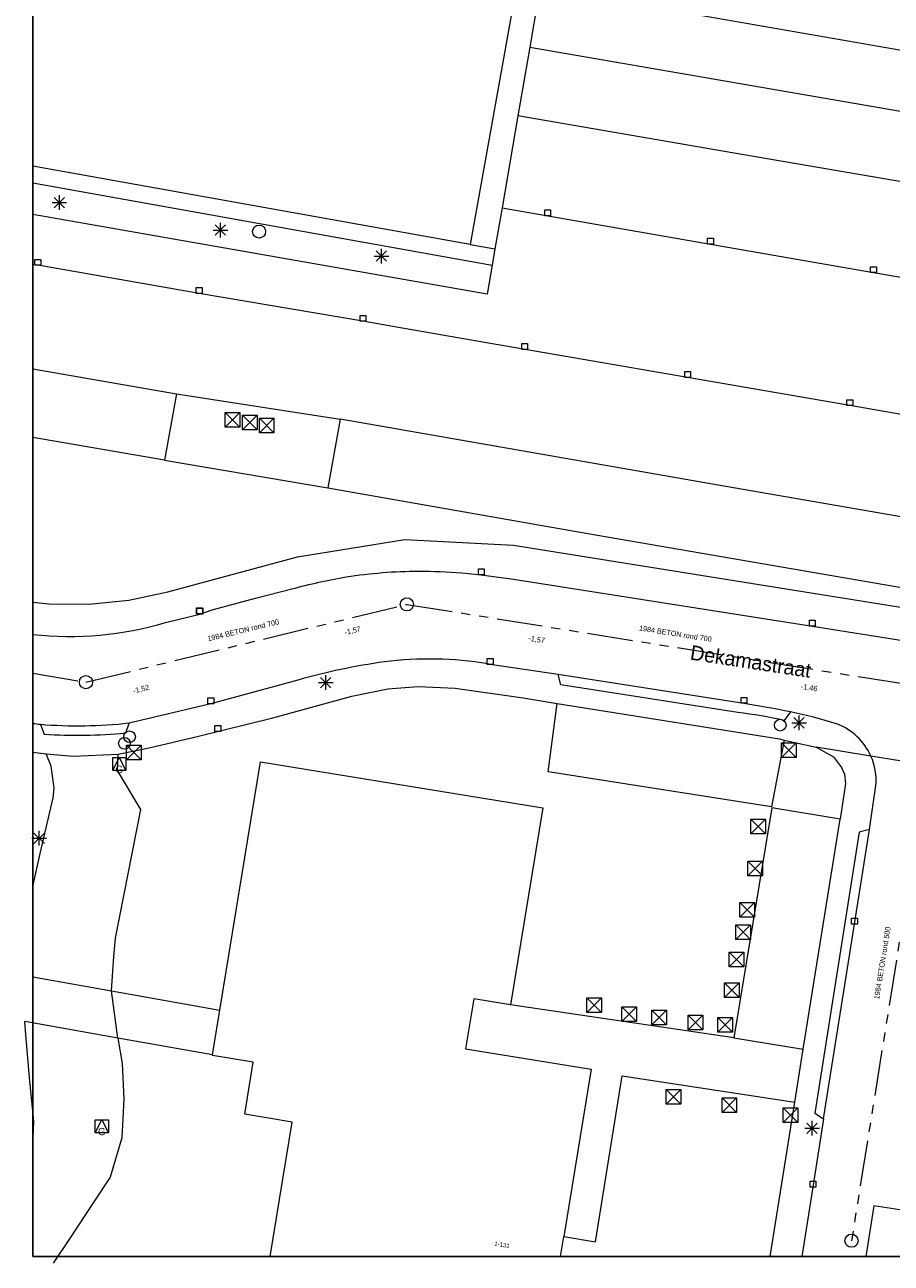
# Model space of a CAD drawing. Header units: millimetres. Extents: x 812 to 183790, y 13 to 580968.
# Tile 2 of 256: x 182314 to 182373, y 580301 to 580385. Entities that reach past the tile are written whole.
import ezdxf

# ---------------------------------------------------------------- set-up
doc = ezdxf.new("R2010")
doc.units = ezdxf.units.MM
doc.header["$LTSCALE"] = 5
doc.linetypes.add('DGN3', pattern=[672.0006, 448.0004, -224.0002])
doc.linetypes.add('PHANTOM2', pattern=[1.25, 0.625, -0.125, 0.125, -0.125, 0.125, -0.125])
for name, color, linetype, lineweight in [('000 BOB begin', 252, 'Continuous', 13), ('000 BOB eind', 252, 'Continuous', 13), ('000 Specificaties_S', 252, 'Continuous', 13), ('046 GEMENGD STELSEL', 252, 'PHANTOM2', 0), ('afsluitpaal', 252, 'Continuous', 9), ('beheer openbare ruimte wegbeheer', 252, 'Continuous', 9), ('brandkraan -put', 252, 'Continuous', 9), ('gasput', 252, 'Continuous', 9), ('gebouw op maaiveld onder overbouw', 252, 'Continuous', 9), ('hoofdgebouw', 252, 'Continuous', 9), ('huisnummerreeks BGT', 252, 'Continuous', 9), ('inspectie- rioolput', 252, 'Continuous', 9), ('kant verharding', 252, 'Continuous', 9), ('kolk', 252, 'Continuous', 9), ('lichtmast', 252, 'Continuous', 9), ('openbaar ruimte label', 252, 'Continuous', 9), ('overbouw', 252, 'Continuous', 9), ('sluitlijn', 252, 'DGN3', 9), ('waterleidingput', 252, 'Continuous', 9)]:
    doc.layers.add(name, color=color, linetype=linetype, lineweight=lineweight)
doc.styles.add('Arial Narrow', font='Arial Narrow.shx')
doc.styles.add('Styledgn000', font='dgn000.shx')

# ---------------------------------------------------------------- blocks, each defined once
blk = doc.blocks.new('SKOLK12')
at = {"layer": 'kolk', "color": 251, "linetype": 'Continuous', "lineweight": 0, "true_color": 0x696969, "flags": 128}
blk.add_lwpolyline([(-0.2, 0.4), (0.2, 0.4), (0.2, 0), (-0.2, 0), (-0.2, 0.4)], dxfattribs=at)
blk = doc.blocks.new('SKOLK83')
at = {"layer": 'kolk', "color": 251, "linetype": 'Continuous', "lineweight": 0, "true_color": 0x696969, "flags": 128}
blk.add_lwpolyline([(-0.2, 0.4), (0.2, 0.4), (0.2, 0), (-0.2, 0), (-0.2, 0.4)], dxfattribs=at)
blk = doc.blocks.new('RIOOLP31')
at = {"layer": 'inspectie- rioolput', "color": 251, "linetype": 'Continuous', "lineweight": 0, "true_color": 0x696969}
blk.add_circle((0, 0), 0.9, dxfattribs=at)
blk = doc.blocks.new('LANTP32')
at = {"layer": 'lichtmast', "color": 251, "linetype": 'Continuous', "lineweight": 0, "true_color": 0x696969}
for p, q in [((-0.5, 0), (0.5, 0.001)), ((0.354, -0.354), (-0.354, 0.354)), ((-0.354, -0.354), (0.354, 0.354)), ((0, -0.5), (0, 0.5))]:
    blk.add_line(p, q, dxfattribs=at)
blk = doc.blocks.new('SKOLK197')
at = {"layer": 'kolk', "color": 251, "linetype": 'Continuous', "lineweight": 0, "true_color": 0x696969, "flags": 128}
blk.add_lwpolyline([(-0.2, 0.4), (0.2, 0.4), (0.2, 0), (-0.2, 0), (-0.2, 0.4)], dxfattribs=at)
blk = doc.blocks.new('HINDER51')
at = {"layer": 'afsluitpaal', "color": 251, "linetype": 'Continuous', "lineweight": 0, "true_color": 0x696969}
for p, q in [((-0.5, 0.5), (0.5, -0.5)), ((0.5, 0.5), (-0.5, -0.5))]:
    blk.add_line(p, q, dxfattribs=at)
at = {"layer": 'afsluitpaal', "color": 251, "linetype": 'Continuous', "lineweight": 0, "true_color": 0x696969, "flags": 128}
blk.add_lwpolyline([(-0.5, 0.5), (0.5, 0.5), (0.5, -0.5), (-0.5, -0.5), (-0.5, 0.5)], dxfattribs=at)
blk = doc.blocks.new('SKOLK252')
at = {"layer": 'kolk', "color": 251, "linetype": 'Continuous', "lineweight": 0, "true_color": 0x696969, "flags": 128}
blk.add_lwpolyline([(-0.2, 0.4), (0.2, 0.4), (0.2, 0), (-0.2, 0), (-0.2, 0.4)], dxfattribs=at)
blk = doc.blocks.new('SKOLK326')
at = {"layer": 'kolk', "color": 251, "linetype": 'Continuous', "lineweight": 0, "true_color": 0x696969, "flags": 128}
blk.add_lwpolyline([(-0.2, 0.4), (0.2, 0.4), (0.2, 0), (-0.2, 0), (-0.2, 0.4)], dxfattribs=at)
blk = doc.blocks.new('LANTP137')
at = {"layer": 'lichtmast', "color": 251, "linetype": 'Continuous', "lineweight": 0, "true_color": 0x696969}
for p, q in [((-0.5, 0), (0.5, 0.001)), ((0.354, -0.354), (-0.354, 0.354)), ((-0.354, -0.354), (0.354, 0.354)), ((0, -0.5), (0, 0.5))]:
    blk.add_line(p, q, dxfattribs=at)
blk = doc.blocks.new('RIOOLP149')
at = {"layer": 'inspectie- rioolput', "color": 251, "linetype": 'Continuous', "lineweight": 0, "true_color": 0x696969}
blk.add_circle((0, 0), 0.9, dxfattribs=at)
blk = doc.blocks.new('HINDER119')
at = {"layer": 'afsluitpaal', "color": 251, "linetype": 'Continuous', "lineweight": 0, "true_color": 0x696969}
for p, q in [((-0.5, 0.5), (0.5, -0.5)), ((0.5, 0.5), (-0.5, -0.5))]:
    blk.add_line(p, q, dxfattribs=at)
at = {"layer": 'afsluitpaal', "color": 251, "linetype": 'Continuous', "lineweight": 0, "true_color": 0x696969, "flags": 128}
blk.add_lwpolyline([(-0.5, 0.5), (0.5, 0.5), (0.5, -0.5), (-0.5, -0.5), (-0.5, 0.5)], dxfattribs=at)
blk = doc.blocks.new('SKOLK480')
at = {"layer": 'kolk', "color": 251, "linetype": 'Continuous', "lineweight": 0, "true_color": 0x696969, "flags": 128}
blk.add_lwpolyline([(-0.2, 0.4), (0.2, 0.4), (0.2, 0), (-0.2, 0), (-0.2, 0.4)], dxfattribs=at)
blk = doc.blocks.new('SKOLK548')
at = {"layer": 'kolk', "color": 251, "linetype": 'Continuous', "lineweight": 0, "true_color": 0x696969, "flags": 128}
blk.add_lwpolyline([(-0.2, 0.4), (0.2, 0.4), (0.2, 0), (-0.2, 0), (-0.2, 0.4)], dxfattribs=at)
blk = doc.blocks.new('SKOLK561')
at = {"layer": 'kolk', "color": 251, "linetype": 'Continuous', "lineweight": 0, "true_color": 0x696969, "flags": 128}
blk.add_lwpolyline([(-0.2, 0.4), (0.2, 0.4), (0.2, 0), (-0.2, 0), (-0.2, 0.4)], dxfattribs=at)
blk = doc.blocks.new('SKOLK572')
at = {"layer": 'kolk', "color": 251, "linetype": 'Continuous', "lineweight": 0, "true_color": 0x696969, "flags": 128}
blk.add_lwpolyline([(-0.2, 0.4), (0.2, 0.4), (0.2, 0), (-0.2, 0), (-0.2, 0.4)], dxfattribs=at)
blk = doc.blocks.new('SKOLK617')
at = {"layer": 'kolk', "color": 251, "linetype": 'Continuous', "lineweight": 0, "true_color": 0x696969, "flags": 128}
blk.add_lwpolyline([(-0.2, 0.4), (0.2, 0.4), (0.2, 0), (-0.2, 0), (-0.2, 0.4)], dxfattribs=at)
blk = doc.blocks.new('HINDER172')
at = {"layer": 'afsluitpaal', "color": 251, "linetype": 'Continuous', "lineweight": 0, "true_color": 0x696969}
for p, q in [((-0.5, 0.5), (0.5, -0.5)), ((0.5, 0.5), (-0.5, -0.5))]:
    blk.add_line(p, q, dxfattribs=at)
at = {"layer": 'afsluitpaal', "color": 251, "linetype": 'Continuous', "lineweight": 0, "true_color": 0x696969, "flags": 128}
blk.add_lwpolyline([(-0.5, 0.5), (0.5, 0.5), (0.5, -0.5), (-0.5, -0.5), (-0.5, 0.5)], dxfattribs=at)
blk = doc.blocks.new('HINDER173')
at = {"layer": 'afsluitpaal', "color": 251, "linetype": 'Continuous', "lineweight": 0, "true_color": 0x696969}
for p, q in [((-0.5, 0.5), (0.5, -0.5)), ((0.5, 0.5), (-0.5, -0.5))]:
    blk.add_line(p, q, dxfattribs=at)
at = {"layer": 'afsluitpaal', "color": 251, "linetype": 'Continuous', "lineweight": 0, "true_color": 0x696969, "flags": 128}
blk.add_lwpolyline([(-0.5, 0.5), (0.5, 0.5), (0.5, -0.5), (-0.5, -0.5), (-0.5, 0.5)], dxfattribs=at)
blk = doc.blocks.new('RIOOLP266')
at = {"layer": 'inspectie- rioolput', "color": 251, "linetype": 'Continuous', "lineweight": 0, "true_color": 0x696969}
blk.add_circle((0, 0), 0.9, dxfattribs=at)
blk = doc.blocks.new('SKOLK720')
at = {"layer": 'kolk', "color": 251, "linetype": 'Continuous', "lineweight": 0, "true_color": 0x696969, "flags": 128}
blk.add_lwpolyline([(-0.2, 0.4), (0.2, 0.4), (0.2, 0), (-0.2, 0), (-0.2, 0.4)], dxfattribs=at)
blk = doc.blocks.new('SKOLK730')
at = {"layer": 'kolk', "color": 251, "linetype": 'Continuous', "lineweight": 0, "true_color": 0x696969, "flags": 128}
blk.add_lwpolyline([(-0.2, 0.4), (0.2, 0.4), (0.2, 0), (-0.2, 0), (-0.2, 0.4)], dxfattribs=at)
blk = doc.blocks.new('HINDER185')
at = {"layer": 'afsluitpaal', "color": 251, "linetype": 'Continuous', "lineweight": 0, "true_color": 0x696969}
for p, q in [((-0.5, 0.5), (0.5, -0.5)), ((0.5, 0.5), (-0.5, -0.5))]:
    blk.add_line(p, q, dxfattribs=at)
at = {"layer": 'afsluitpaal', "color": 251, "linetype": 'Continuous', "lineweight": 0, "true_color": 0x696969, "flags": 128}
blk.add_lwpolyline([(-0.5, 0.5), (0.5, 0.5), (0.5, -0.5), (-0.5, -0.5), (-0.5, 0.5)], dxfattribs=at)
blk = doc.blocks.new('LANTP348')
at = {"layer": 'lichtmast', "color": 251, "linetype": 'Continuous', "lineweight": 0, "true_color": 0x696969}
for p, q in [((-0.5, 0), (0.5, 0.001)), ((0.354, -0.354), (-0.354, 0.354)), ((-0.354, -0.354), (0.354, 0.354)), ((0, -0.5), (0, 0.5))]:
    blk.add_line(p, q, dxfattribs=at)
blk = doc.blocks.new('GASPT29')
at = {"layer": 'gasput', "color": 251, "linetype": 'Continuous', "lineweight": 0, "true_color": 0x696969, "flags": 128}
for points in [[(-0.45, 0.45), (0.45, 0.45), (0.45, -0.45), (-0.45, -0.45), (-0.45, 0.45)], [(-0.45, -0.45), (0, 0.45), (0.45, -0.45)]]:
    blk.add_lwpolyline(points, dxfattribs=at)
at = {"layer": 'gasput', "color": 251, "linetype": 'Continuous', "lineweight": 0, "true_color": 0x696969, "insert": (0, -0.615), "char_height": 0.5, "attachment_point": 8, "line_spacing_factor": 0.8, "style": 'Styledgn000'}
blk.add_mtext('{\\C251;G}', dxfattribs=at)
blk = doc.blocks.new('HINDER214')
at = {"layer": 'afsluitpaal', "color": 251, "linetype": 'Continuous', "lineweight": 0, "true_color": 0x696969}
for p, q in [((-0.5, 0.5), (0.5, -0.5)), ((0.5, 0.5), (-0.5, -0.5))]:
    blk.add_line(p, q, dxfattribs=at)
at = {"layer": 'afsluitpaal', "color": 251, "linetype": 'Continuous', "lineweight": 0, "true_color": 0x696969, "flags": 128}
blk.add_lwpolyline([(-0.5, 0.5), (0.5, 0.5), (0.5, -0.5), (-0.5, -0.5), (-0.5, 0.5)], dxfattribs=at)
blk = doc.blocks.new('HINDER215')
at = {"layer": 'afsluitpaal', "color": 251, "linetype": 'Continuous', "lineweight": 0, "true_color": 0x696969}
for p, q in [((-0.5, 0.5), (0.5, -0.5)), ((0.5, 0.5), (-0.5, -0.5))]:
    blk.add_line(p, q, dxfattribs=at)
at = {"layer": 'afsluitpaal', "color": 251, "linetype": 'Continuous', "lineweight": 0, "true_color": 0x696969, "flags": 128}
blk.add_lwpolyline([(-0.5, 0.5), (0.5, 0.5), (0.5, -0.5), (-0.5, -0.5), (-0.5, 0.5)], dxfattribs=at)
blk = doc.blocks.new('LANTP381')
at = {"layer": 'lichtmast', "color": 251, "linetype": 'Continuous', "lineweight": 0, "true_color": 0x696969}
for p, q in [((-0.5, 0), (0.5, 0.001)), ((0.354, -0.354), (-0.354, 0.354)), ((-0.354, -0.354), (0.354, 0.354)), ((0, -0.5), (0, 0.5))]:
    blk.add_line(p, q, dxfattribs=at)
blk = doc.blocks.new('LANTP384')
at = {"layer": 'lichtmast', "color": 251, "linetype": 'Continuous', "lineweight": 0, "true_color": 0x696969}
for p, q in [((-0.5, 0), (0.5, 0.001)), ((0.354, -0.354), (-0.354, 0.354)), ((-0.354, -0.354), (0.354, 0.354)), ((0, -0.5), (0, 0.5))]:
    blk.add_line(p, q, dxfattribs=at)
blk = doc.blocks.new('WATERP54')
at = {"layer": 'waterleidingput', "color": 251, "linetype": 'Continuous', "lineweight": 0, "true_color": 0x696969}
blk.add_circle((0, 0), 0.4, dxfattribs=at)
blk = doc.blocks.new('SKOLK889')
at = {"layer": 'kolk', "color": 251, "linetype": 'Continuous', "lineweight": 0, "true_color": 0x696969, "flags": 128}
blk.add_lwpolyline([(-0.2, 0.4), (0.2, 0.4), (0.2, 0), (-0.2, 0), (-0.2, 0.4)], dxfattribs=at)
blk = doc.blocks.new('SKOLK948')
at = {"layer": 'kolk', "color": 251, "linetype": 'Continuous', "lineweight": 0, "true_color": 0x696969, "flags": 128}
blk.add_lwpolyline([(-0.2, 0.4), (0.2, 0.4), (0.2, 0), (-0.2, 0), (-0.2, 0.4)], dxfattribs=at)
blk = doc.blocks.new('WATERP58')
at = {"layer": 'waterleidingput', "color": 251, "linetype": 'Continuous', "lineweight": 0, "true_color": 0x696969}
blk.add_circle((0, 0), 0.4, dxfattribs=at)
blk = doc.blocks.new('HINDER250')
at = {"layer": 'afsluitpaal', "color": 251, "linetype": 'Continuous', "lineweight": 0, "true_color": 0x696969}
for p, q in [((-0.5, 0.5), (0.5, -0.5)), ((0.5, 0.5), (-0.5, -0.5))]:
    blk.add_line(p, q, dxfattribs=at)
at = {"layer": 'afsluitpaal', "color": 251, "linetype": 'Continuous', "lineweight": 0, "true_color": 0x696969, "flags": 128}
blk.add_lwpolyline([(-0.5, 0.5), (0.5, 0.5), (0.5, -0.5), (-0.5, -0.5), (-0.5, 0.5)], dxfattribs=at)
blk = doc.blocks.new('HINDER258')
at = {"layer": 'afsluitpaal', "color": 251, "linetype": 'Continuous', "lineweight": 0, "true_color": 0x696969}
for p, q in [((-0.5, 0.5), (0.5, -0.5)), ((0.5, 0.5), (-0.5, -0.5))]:
    blk.add_line(p, q, dxfattribs=at)
at = {"layer": 'afsluitpaal', "color": 251, "linetype": 'Continuous', "lineweight": 0, "true_color": 0x696969, "flags": 128}
blk.add_lwpolyline([(-0.5, 0.5), (0.5, 0.5), (0.5, -0.5), (-0.5, -0.5), (-0.5, 0.5)], dxfattribs=at)
blk = doc.blocks.new('SKOLK1012')
at = {"layer": 'kolk', "color": 251, "linetype": 'Continuous', "lineweight": 0, "true_color": 0x696969, "flags": 128}
blk.add_lwpolyline([(-0.2, 0.4), (0.2, 0.4), (0.2, 0), (-0.2, 0), (-0.2, 0.4)], dxfattribs=at)
blk = doc.blocks.new('HINDER267')
at = {"layer": 'afsluitpaal', "color": 251, "linetype": 'Continuous', "lineweight": 0, "true_color": 0x696969}
for p, q in [((-0.5, 0.5), (0.5, -0.5)), ((0.5, 0.5), (-0.5, -0.5))]:
    blk.add_line(p, q, dxfattribs=at)
at = {"layer": 'afsluitpaal', "color": 251, "linetype": 'Continuous', "lineweight": 0, "true_color": 0x696969, "flags": 128}
blk.add_lwpolyline([(-0.5, 0.5), (0.5, 0.5), (0.5, -0.5), (-0.5, -0.5), (-0.5, 0.5)], dxfattribs=at)
blk = doc.blocks.new('HINDER273')
at = {"layer": 'afsluitpaal', "color": 251, "linetype": 'Continuous', "lineweight": 0, "true_color": 0x696969}
for p, q in [((-0.5, 0.5), (0.5, -0.5)), ((0.5, 0.5), (-0.5, -0.5))]:
    blk.add_line(p, q, dxfattribs=at)
at = {"layer": 'afsluitpaal', "color": 251, "linetype": 'Continuous', "lineweight": 0, "true_color": 0x696969, "flags": 128}
blk.add_lwpolyline([(-0.5, 0.5), (0.5, 0.5), (0.5, -0.5), (-0.5, -0.5), (-0.5, 0.5)], dxfattribs=at)
blk = doc.blocks.new('HINDER274')
at = {"layer": 'afsluitpaal', "color": 251, "linetype": 'Continuous', "lineweight": 0, "true_color": 0x696969}
for p, q in [((-0.5, 0.5), (0.5, -0.5)), ((0.5, 0.5), (-0.5, -0.5))]:
    blk.add_line(p, q, dxfattribs=at)
at = {"layer": 'afsluitpaal', "color": 251, "linetype": 'Continuous', "lineweight": 0, "true_color": 0x696969, "flags": 128}
blk.add_lwpolyline([(-0.5, 0.5), (0.5, 0.5), (0.5, -0.5), (-0.5, -0.5), (-0.5, 0.5)], dxfattribs=at)
blk = doc.blocks.new('HINDER275')
at = {"layer": 'afsluitpaal', "color": 251, "linetype": 'Continuous', "lineweight": 0, "true_color": 0x696969}
for p, q in [((-0.5, 0.5), (0.5, -0.5)), ((0.5, 0.5), (-0.5, -0.5))]:
    blk.add_line(p, q, dxfattribs=at)
at = {"layer": 'afsluitpaal', "color": 251, "linetype": 'Continuous', "lineweight": 0, "true_color": 0x696969, "flags": 128}
blk.add_lwpolyline([(-0.5, 0.5), (0.5, 0.5), (0.5, -0.5), (-0.5, -0.5), (-0.5, 0.5)], dxfattribs=at)
blk = doc.blocks.new('GASPT40')
at = {"layer": 'gasput', "color": 251, "linetype": 'Continuous', "lineweight": 0, "true_color": 0x696969, "flags": 128}
for points in [[(-0.45, 0.45), (0.45, 0.45), (0.45, -0.45), (-0.45, -0.45), (-0.45, 0.45)], [(-0.45, -0.45), (0, 0.45), (0.45, -0.45)]]:
    blk.add_lwpolyline(points, dxfattribs=at)
at = {"layer": 'gasput', "color": 251, "linetype": 'Continuous', "lineweight": 0, "true_color": 0x696969, "insert": (0, -0.615), "char_height": 0.5, "attachment_point": 8, "line_spacing_factor": 0.8, "style": 'Styledgn000'}
blk.add_mtext('{\\C251;G}', dxfattribs=at)
blk = doc.blocks.new('HINDER282')
at = {"layer": 'afsluitpaal', "color": 251, "linetype": 'Continuous', "lineweight": 0, "true_color": 0x696969}
for p, q in [((-0.5, 0.5), (0.5, -0.5)), ((0.5, 0.5), (-0.5, -0.5))]:
    blk.add_line(p, q, dxfattribs=at)
at = {"layer": 'afsluitpaal', "color": 251, "linetype": 'Continuous', "lineweight": 0, "true_color": 0x696969, "flags": 128}
blk.add_lwpolyline([(-0.5, 0.5), (0.5, 0.5), (0.5, -0.5), (-0.5, -0.5), (-0.5, 0.5)], dxfattribs=at)
blk = doc.blocks.new('HINDER296')
at = {"layer": 'afsluitpaal', "color": 251, "linetype": 'Continuous', "lineweight": 0, "true_color": 0x696969}
for p, q in [((-0.5, 0.5), (0.5, -0.5)), ((0.5, 0.5), (-0.5, -0.5))]:
    blk.add_line(p, q, dxfattribs=at)
at = {"layer": 'afsluitpaal', "color": 251, "linetype": 'Continuous', "lineweight": 0, "true_color": 0x696969, "flags": 128}
blk.add_lwpolyline([(-0.5, 0.5), (0.5, 0.5), (0.5, -0.5), (-0.5, -0.5), (-0.5, 0.5)], dxfattribs=at)
blk = doc.blocks.new('RIOOLP424')
at = {"layer": 'inspectie- rioolput', "color": 251, "linetype": 'Continuous', "lineweight": 0, "true_color": 0x696969}
blk.add_circle((0, 0), 0.9, dxfattribs=at)
blk = doc.blocks.new('SKOLK1136')
at = {"layer": 'kolk', "color": 251, "linetype": 'Continuous', "lineweight": 0, "true_color": 0x696969, "flags": 128}
blk.add_lwpolyline([(-0.2, 0.4), (0.2, 0.4), (0.2, 0), (-0.2, 0), (-0.2, 0.4)], dxfattribs=at)
blk = doc.blocks.new('LANTP491')
at = {"layer": 'lichtmast', "color": 251, "linetype": 'Continuous', "lineweight": 0, "true_color": 0x696969}
for p, q in [((-0.5, 0), (0.5, 0.001)), ((0.354, -0.354), (-0.354, 0.354)), ((-0.354, -0.354), (0.354, 0.354)), ((0, -0.5), (0, 0.5))]:
    blk.add_line(p, q, dxfattribs=at)
blk = doc.blocks.new('SKOLK1168')
at = {"layer": 'kolk', "color": 251, "linetype": 'Continuous', "lineweight": 0, "true_color": 0x696969, "flags": 128}
blk.add_lwpolyline([(-0.2, 0.4), (0.2, 0.4), (0.2, 0), (-0.2, 0), (-0.2, 0.4)], dxfattribs=at)
blk = doc.blocks.new('SKOLK1169')
at = {"layer": 'kolk', "color": 251, "linetype": 'Continuous', "lineweight": 0, "true_color": 0x696969, "flags": 128}
blk.add_lwpolyline([(-0.2, 0.4), (0.2, 0.4), (0.2, 0), (-0.2, 0), (-0.2, 0.4)], dxfattribs=at)
blk = doc.blocks.new('BRANDK64')
at = {"layer": 'brandkraan -put', "color": 251, "linetype": 'Continuous', "lineweight": 0, "true_color": 0x696969}
blk.add_circle((0, 0), 0.4, dxfattribs=at)
blk = doc.blocks.new('HINDER316')
at = {"layer": 'afsluitpaal', "color": 251, "linetype": 'Continuous', "lineweight": 0, "true_color": 0x696969}
for p, q in [((-0.5, 0.5), (0.5, -0.5)), ((0.5, 0.5), (-0.5, -0.5))]:
    blk.add_line(p, q, dxfattribs=at)
at = {"layer": 'afsluitpaal', "color": 251, "linetype": 'Continuous', "lineweight": 0, "true_color": 0x696969, "flags": 128}
blk.add_lwpolyline([(-0.5, 0.5), (0.5, 0.5), (0.5, -0.5), (-0.5, -0.5), (-0.5, 0.5)], dxfattribs=at)
blk = doc.blocks.new('LANTP515')
at = {"layer": 'lichtmast', "color": 251, "linetype": 'Continuous', "lineweight": 0, "true_color": 0x696969}
for p, q in [((-0.5, 0), (0.5, 0.001)), ((0.354, -0.354), (-0.354, 0.354)), ((-0.354, -0.354), (0.354, 0.354)), ((0, -0.5), (0, 0.5))]:
    blk.add_line(p, q, dxfattribs=at)
blk = doc.blocks.new('HINDER330')
at = {"layer": 'afsluitpaal', "color": 251, "linetype": 'Continuous', "lineweight": 0, "true_color": 0x696969}
for p, q in [((-0.5, 0.5), (0.5, -0.5)), ((0.5, 0.5), (-0.5, -0.5))]:
    blk.add_line(p, q, dxfattribs=at)
at = {"layer": 'afsluitpaal', "color": 251, "linetype": 'Continuous', "lineweight": 0, "true_color": 0x696969, "flags": 128}
blk.add_lwpolyline([(-0.5, 0.5), (0.5, 0.5), (0.5, -0.5), (-0.5, -0.5), (-0.5, 0.5)], dxfattribs=at)
blk = doc.blocks.new('HINDER332')
at = {"layer": 'afsluitpaal', "color": 251, "linetype": 'Continuous', "lineweight": 0, "true_color": 0x696969}
for p, q in [((-0.5, 0.5), (0.5, -0.5)), ((0.5, 0.5), (-0.5, -0.5))]:
    blk.add_line(p, q, dxfattribs=at)
at = {"layer": 'afsluitpaal', "color": 251, "linetype": 'Continuous', "lineweight": 0, "true_color": 0x696969, "flags": 128}
blk.add_lwpolyline([(-0.5, 0.5), (0.5, 0.5), (0.5, -0.5), (-0.5, -0.5), (-0.5, 0.5)], dxfattribs=at)
blk = doc.blocks.new('SKOLK1252')
at = {"layer": 'kolk', "color": 251, "linetype": 'Continuous', "lineweight": 0, "true_color": 0x696969, "flags": 128}
blk.add_lwpolyline([(-0.2, 0.4), (0.2, 0.4), (0.2, 0), (-0.2, 0), (-0.2, 0.4)], dxfattribs=at)
blk = doc.blocks.new('HINDER340')
at = {"layer": 'afsluitpaal', "color": 251, "linetype": 'Continuous', "lineweight": 0, "true_color": 0x696969}
for p, q in [((-0.5, 0.5), (0.5, -0.5)), ((0.5, 0.5), (-0.5, -0.5))]:
    blk.add_line(p, q, dxfattribs=at)
at = {"layer": 'afsluitpaal', "color": 251, "linetype": 'Continuous', "lineweight": 0, "true_color": 0x696969, "flags": 128}
blk.add_lwpolyline([(-0.5, 0.5), (0.5, 0.5), (0.5, -0.5), (-0.5, -0.5), (-0.5, 0.5)], dxfattribs=at)

msp = doc.modelspace()

# ---------------------------------------------------------------- linework, layer by layer
at = {"ltscale": 0.2}
msp.add_lwpolyline([(182314.708, 580966.07), (183589.202, 580966.07), (183589.202, 580301.164), (182314.708, 580301.164)], close=True, dxfattribs=at)
msp.add_lwpolyline([(182314.708, 580966.07), (183589.202, 580966.07), (183589.202, 580301.164), (182314.708, 580301.164)], close=True, dxfattribs=at)
msp.add_lwpolyline([(182314.708, 580966.07), (183589.202, 580966.07), (183589.202, 580301.164), (182314.708, 580301.164)], close=True, dxfattribs=at)
at = {"layer": '046 GEMENGD STELSEL', "flags": 128}
for points in [[(182318.339, 580340.431), (182340.289, 580345.752)], [(182340.289, 580345.752), (182376.725, 580339.931)], [(182314.708, 580341.04), (182318.339, 580340.431)], [(182376.725, 580339.931), (182370.701, 580302.238)]]:
    msp.add_lwpolyline(points, dxfattribs=at)
at = {"layer": 'beheer openbare ruimte wegbeheer', "color": 251, "lineweight": 0, "true_color": 0x696969}
for points in [[(182332.81, 580349.01), (182340.139, 580350.19)], [(182340.139, 580350.19), (182347.57, 580349.8)], [(182347.57, 580349.8), (182395.972, 580342.045)], [(182323.95, 580346.6), (182332.81, 580349.01)], [(182321.267, 580346.027), (182323.95, 580346.6)], [(182314.708, 580345.912), (182315.794, 580345.781)], [(182315.794, 580345.781), (182318.537, 580345.753)], [(182318.537, 580345.753), (182321.267, 580346.027)], [(182372.026, 580335.379), (182368.276, 580335.993)], [(182379.926, 580334.085), (182372.026, 580335.379)], [(182374.013, 580304.35), (182372.235, 580304.634)]]:
    msp.add_lwpolyline(points, dxfattribs=at)
at = {"layer": 'beheer openbare ruimte wegbeheer', "color": 251, "lineweight": 0, "true_color": 0x696969, "flags": 128}
msp.add_lwpolyline([(182372.235, 580304.634), (182371.681, 580301.164)], dxfattribs=at)
at = {"layer": 'gebouw op maaiveld onder overbouw', "color": 251, "lineweight": 0, "true_color": 0x696969}
msp.add_lwpolyline([(182327.006, 580314.95), (182327.505, 580318.01)], dxfattribs=at)
at = {"layer": 'hoofdgebouw', "color": 251, "lineweight": 0, "true_color": 0x696969}
for points in [[(182353.548, 580420.259), (182344.624, 580370.363)], [(182344.624, 580370.363), (182314.708, 580375.706)], [(182350.806, 580301.164), (182351.03, 580302.539)]]:
    msp.add_lwpolyline(points, dxfattribs=at)
at = {"layer": 'hoofdgebouw', "color": 251, "lineweight": 0, "true_color": 0x696969, "flags": 128}
for points in [[(182327.505, 580318.01), (182330.272, 580334.976), (182349.582, 580331.827), (182347.386, 580318.363)], [(182347.386, 580318.363), (182344.861, 580318.775), (182344.305, 580315.366), (182352.894, 580313.966), (182351.03, 580302.539)], [(182330.948, 580301.164), (182332.446, 580310.352), (182329.199, 580310.882), (182329.78, 580314.448), (182326.998, 580314.901), (182327.006, 580314.95)]]:
    msp.add_lwpolyline(points, dxfattribs=at)
at = {"layer": 'kant verharding', "color": 251, "lineweight": 0, "true_color": 0x696969, "flags": 128}
for points in [[(182349.396, 580387.947), (182358.901, 580386.298), (182390.886, 580380.723), (182391.828, 580385.77), (182378.097, 580388.138), (182355.12, 580392.074), (182350.253, 580392.908)], [(182417.22, 580389.817), (182413.814, 580370.378), (182410.515, 580352.178), (182409.317, 580345.585), (182404.665, 580346.343), (182404.877, 580344.971), (182396.689, 580346.36), (182394.807, 580346.679), (182394.863, 580346.823), (182393.659, 580348.365), (182391.455, 580348.734), (182362.621, 580353.723), (182335.727, 580358.413), (182334.877, 580353.71), (182352.658, 580350.596), (182377.842, 580346.275), (182390.651, 580344.161), (182391.455, 580348.734)], [(182348.691, 580383.848), (182382.223, 580378.056), (182390.18, 580376.669), (182403.058, 580374.425), (182402.251, 580369.832), (182363.329, 580376.486), (182347.881, 580379.144)], [(182346.8, 580372.861), (182361.059, 580370.387), (182372.208, 580368.438), (182383.267, 580366.54), (182394.379, 580364.611), (182404.994, 580362.797), (182405.269, 580362.73), (182403.538, 580353.645), (182403.349, 580353.682), (182392.745, 580355.49), (182381.647, 580357.404), (182370.586, 580359.344), (182359.491, 580361.267), (182345.212, 580363.728), (182339.714, 580364.689), (182337.287, 580365.104), (182326.087, 580367.017), (182315.054, 580368.933), (182314.708, 580368.992)], [(182314.708, 580361.846), (182324.525, 580360.152), (182323.711, 580355.613), (182314.708, 580357.162)], [(182320.514, 580316.099), (182320.356, 580317.291), (182320.093, 580319.321), (182320.247, 580321.662), (182320.358, 580322.918), (182322.097, 580331.734), (182320.49, 580334.401), (182320.538, 580335.511), (182322.66, 580335.947), (182325.944, 580336.723), (182331.11, 580337.981), (182336.52, 580339.465), (182338.988, 580339.968), (182341.072, 580340.142), (182343.599, 580340.023), (182348.231, 580339.354), (182350.57, 580338.979), (182365.765, 580336.545), (182366.103, 580336.471), (182365.237, 580331.912), (182349.961, 580334.298), (182350.57, 580338.979)], [(182366.103, 580336.471), (182368.276, 580335.993), (182369.472, 580335.332), (182370.006, 580334.596), (182370.211, 580334.149), (182370.29, 580333.501), (182369.917, 580331.068), (182365.248, 580331.849), (182362.661, 580316.104), (182347.386, 580318.363)], [(182314.708, 580335.653), (182315.61, 580335.533)], [(182314.708, 580326.449), (182315.216, 580328.71), (182316.095, 580332.527), (182316.162, 580333.188), (182315.97, 580334.688), (182315.61, 580335.533), (182317.474, 580335.363), (182320.538, 580335.511)], [(182351.03, 580302.539), (182353.2, 580302.161), (182355.02, 580313.518), (182366.818, 580311.712), (182367.4, 580315.345), (182369.917, 580331.068)], [(182314.708, 580309.102), (182314.736, 580309.279), (182314.769, 580310.409), (182314.509, 580313.155), (182314.227, 580316.32), (182314.155, 580317.224)], [(182368.78, 580310.58), (182368.06, 580305.91), (182367.31, 580301.164)]]:
    msp.add_lwpolyline(points, dxfattribs=at)
for points in [[(182314.708, 580343.699, 0.099361), (182323.787, 580344.509), (182326.13, 580345.086), (182326.975, 580345.366), (182329.946, 580346.166), (182332.417, 580346.809, -0.021772), (182336.139, 580347.628, -0.038482), (182341.102, 580348.023, -0.023101), (182344.044, 580347.899), (182345.38, 580347.78), (182347.59, 580347.47), (182368.02, 580344.27), (182388.58, 580341), (182395.614, 580339.886), (182400.95, 580339.018), (182405.119, 580338.353)], [(182371.92, 580330.36), (182372.369, 580333.36, 0.126274), (182372.026, 580335.379, 0.203236), (182369.67, 580337.579, 0.02853), (182366.519, 580338.399), (182366.1, 580337.81, 0.026387), (182362.92, 580338.36), (182350.82, 580340.26), (182350.64, 580340.95), (182345.99, 580341.65), (182345.821, 580341.682, 0.073259), (182338.75, 580341.82, 0.035519), (182332.84, 580340.57), (182326.88, 580338.95), (182321.29, 580337.62, -0.048105), (182315.22, 580337.53, -0.003078), (182314.708, 580337.585)]]:
    msp.add_lwpolyline(points, format="xyb", dxfattribs=at)
at = {"layer": 'kant verharding', "color": 251, "lineweight": 0, "true_color": 0x696969}
for points in [[(182366.519, 580338.399, 0.013183), (182363.34, 580338.969), (182350.64, 580340.95)], [(182315.22, 580337.53), (182315.48, 580336.871, 0.039428), (182321.06, 580336.961), (182321.29, 580337.62)]]:
    msp.add_lwpolyline(points, format="xyb", dxfattribs=at)
at = {"layer": 'kant verharding', "color": 251, "lineweight": 0, "true_color": 0x696969, "flags": 128}
msp.add_lwpolyline([(182368.78, 580310.58), (182370.9, 580323.89), (182371.92, 580330.36), (182371.23, 580330.17), (182368.2, 580310.97)], close=True, dxfattribs=at)
at = {"layer": 'kant verharding', "color": 251, "lineweight": 0, "true_color": 0x696969}
msp.add_lwpolyline([(182365.134, 580301.164), (182366.818, 580311.712)], dxfattribs=at)
at = {"layer": 'overbouw', "color": 251, "lineweight": 0, "true_color": 0x696969}
for points in [[(182314.708, 580320.274), (182320.093, 580319.321)], [(182320.093, 580319.321), (182327.505, 580318.01)], [(182320.514, 580316.099), (182314.155, 580317.224)], [(182327.006, 580314.95), (182320.514, 580316.099)]]:
    msp.add_lwpolyline(points, dxfattribs=at)
at = {"layer": 'sluitlijn', "color": 251, "lineweight": 0, "true_color": 0x696969}
for points in [[(182349.396, 580387.947), (182348.691, 580383.848)], [(182348.691, 580383.848), (182347.881, 580379.144)], [(182347.881, 580379.144), (182346.8, 580372.861)], [(182314.708, 580374.576), (182346.12, 580368.95)], [(182346.8, 580372.861), (182346.315, 580370.069)], [(182345.773, 580366.953), (182314.708, 580372.405)], [(182344.624, 580370.363), (182346.315, 580370.069)], [(182346.315, 580370.069), (182346.12, 580368.95)], [(182346.12, 580368.95), (182345.773, 580366.953)], [(182324.525, 580360.152), (182335.727, 580358.413)], [(182323.711, 580355.613), (182334.877, 580353.71)], [(182320.514, 580316.099), (182320.809, 580314.359)], [(182362.661, 580316.104), (182367.4, 580315.345)], [(182320.809, 580314.359), (182320.938, 580311.92)], [(182320.938, 580311.92), (182320.784, 580309.276)], [(182320.784, 580309.276), (182319.988, 580306.58)], [(182319.988, 580306.58), (182318.833, 580304.834)], [(182318.833, 580304.834), (182317.206, 580302.375)], [(182317.206, 580302.375), (182316.098, 580300.7)]]:
    msp.add_lwpolyline(points, dxfattribs=at)

# ---------------------------------------------------------------- block references
at = {"color": 251, "linetype": 'Continuous', "lineweight": 0, "true_color": 0x696969}
for name, p in [('LANTP491', (182316.52, 580373.228)), ('SKOLK252', (182349.922, 580372.319)), ('LANTP32', (182327.537, 580371.346)), ('SKOLK1136', (182361.059, 580370.387)), ('LANTP137', (182338.55, 580369.563)), ('SKOLK561', (182315.054, 580368.933)), ('SKOLK326', (182372.208, 580368.438)), ('SKOLK730', (182326.087, 580367.017)), ('SKOLK480', (182337.287, 580365.104)), ('SKOLK83', (182348.345, 580363.188)), ('SKOLK889', (182359.491, 580361.267)), ('SKOLK548', (182370.586, 580359.344)), ('HINDER296', (182328.353, 580358.374)), ('HINDER119', (182329.554, 580358.186)), ('HINDER185', (182330.698, 580357.987)), ('SKOLK1169', (182345.38, 580347.78)), ('SKOLK1168', (182326.11, 580345.11)), ('SKOLK720', (182326.13, 580345.086)), ('SKOLK1012', (182368.02, 580344.27)), ('SKOLK948', (182345.99, 580341.65)), ('LANTP381', (182334.74, 580340.4)), ('SKOLK617', (182326.88, 580338.95)), ('SKOLK197', (182363.344, 580338.989)), ('LANTP384', (182367.11, 580337.65)), ('SKOLK572', (182327.364, 580337.068)), ('BRANDK64', (182365.82, 580337.49)), ('WATERP54', (182320.97, 580336.25)), ('WATERP58', (182321.32, 580336.7)), ('HINDER172', (182321.621, 580335.618)), ('HINDER250', (182366.412, 580335.782)), ('GASPT29', (182320.62, 580334.83)), ('HINDER214', (182364.316, 580330.571)), ('LANTP348', (182315.14, 580329.762)), ('HINDER332', (182364.106, 580327.699)), ('HINDER316', (182363.56, 580324.858)), ('HINDER273', (182363.285, 580323.337)), ('SKOLK1252', (182370.9, 580323.89)), ('HINDER274', (182362.829, 580321.469)), ('HINDER267', (182362.52, 580319.373)), ('HINDER215', (182353.089, 580318.352)), ('HINDER275', (182355.492, 580317.738)), ('HINDER173', (182357.551, 580317.504)), ('HINDER258', (182360.021, 580317.164)), ('HINDER51', (182362.056, 580317.005)), ('HINDER282', (182358.525, 580312.087)), ('HINDER340', (182362.341, 580311.5)), ('HINDER330', (182366.519, 580310.831)), ('GASPT40', (182319.421, 580310.058)), ('LANTP515', (182368, 580309.93)), ('SKOLK12', (182368.06, 580305.91))]:
    msp.add_blockref(name, p, dxfattribs=at)
at = {"color": 251, "linetype": 'Continuous', "lineweight": 0, "true_color": 0x696969, "xscale": 0.5, "yscale": 0.5}
for name, p in [('RIOOLP424', (182330.18, 580371.24)), ('RIOOLP149', (182340.29, 580345.75)), ('RIOOLP31', (182318.34, 580340.43)), ('RIOOLP266', (182370.7, 580302.24))]:
    msp.add_blockref(name, p, dxfattribs=at)

# ---------------------------------------------------------------- texts
at = {"layer": '000 BOB begin', "char_height": 0.36, "attachment_point": 5, "line_spacing_factor": 0.6, "style": 'Arial Narrow'}
for s, insert, rotation in [('-1,57', (182349.162, 580343.325), 350.83268), ('-1,52', (182322.122, 580339.934), 13.75099)]:
    msp.add_mtext(s, dxfattribs=dict(at, insert=insert, rotation=rotation))
at = {"layer": '000 BOB eind', "char_height": 0.36, "attachment_point": 5, "line_spacing_factor": 0.6, "style": 'Arial Narrow'}
for s, insert, rotation in [('-1,57', (182336.585, 580343.925), 13.75099), ('-1,46', (182367.799, 580340.029), 350.83268)]:
    msp.add_mtext(s, dxfattribs=dict(at, insert=insert, rotation=rotation))
at = {"layer": '000 Specificaties_S', "char_height": 0.36, "attachment_point": 5, "line_spacing_factor": 0.6, "style": 'Arial Narrow'}
for s, insert, rotation in [('1984 BETON rond 700', (182329.096, 580343.982), 13.62647), ('1984 BETON rond 700', (182358.653, 580343.746), 350.92315), ('1984 BETON rond 500', (182372.808, 580321.231), 80.91992)]:
    msp.add_mtext(s, dxfattribs=dict(at, insert=insert, rotation=rotation))
at = {"layer": 'huisnummerreeks BGT', "color": 251, "linetype": 'Continuous', "lineweight": 0, "true_color": 0x696969, "insert": (182346.797, 580301.963), "char_height": 0.3, "attachment_point": 5, "rotation": 350.8, "line_spacing_factor": 0.8, "style": 'Styledgn000'}
msp.add_mtext('{\\C251;1-131}', dxfattribs=at)
at = {"layer": 'openbaar ruimte label', "color": 251, "linetype": 'Continuous', "lineweight": 0, "true_color": 0x696969, "insert": (182363.803, 580341.841), "char_height": 1, "attachment_point": 5, "rotation": 351.3, "line_spacing_factor": 0.8, "style": 'Styledgn000'}
msp.add_mtext('{\\C251;Dekamastraat}', dxfattribs=at)

doc.saveas('drawing.dxf')
